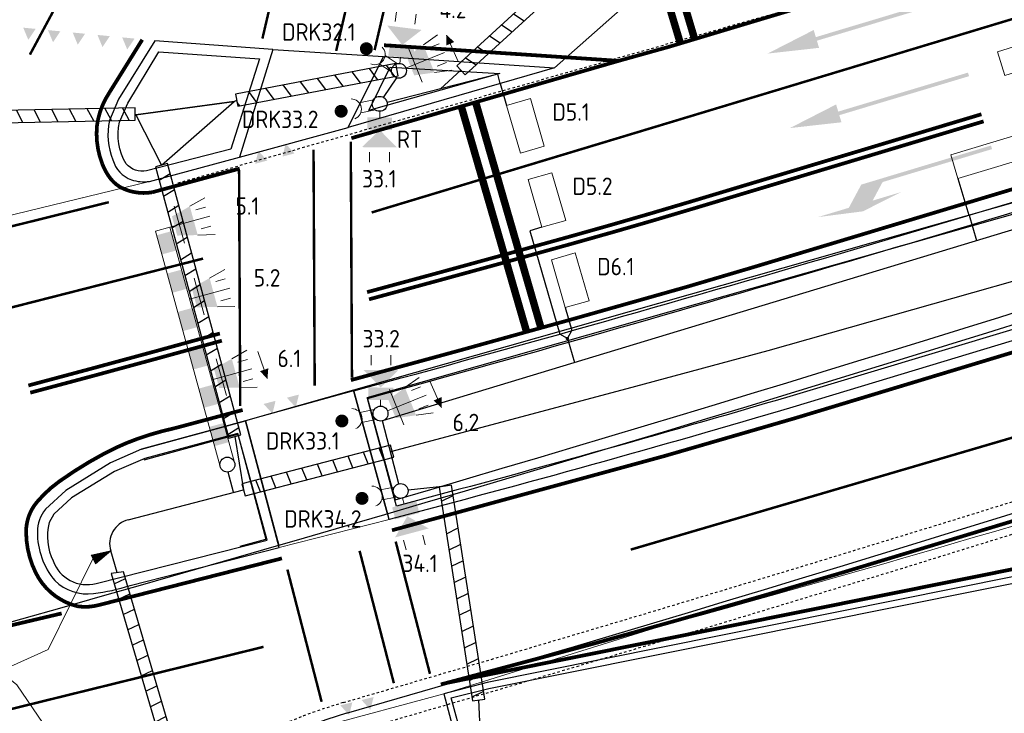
# Model space of a CAD drawing. Header units: metres. Extents: x 144112 to 146497, y 457631 to 458575.
# Tile 10 of 59: x 144699 to 144738, y 457736 to 457764. Entities that reach past the tile are written whole.
import ezdxf
from ezdxf.enums import TextEntityAlignment as Align

# ---------------------------------------------------------------- set-up
doc = ezdxf.new("R2010")
doc.units = ezdxf.units.M
doc.header["$LTSCALE"] = 0.25
for name, pattern in [('N237M200$0$050050', [0.25, 0.1175, -0.1325]), ('N237M200$0$11', [0.5, 0.25, -0.25]), ('N237M200$0$13', [1, 0.25, -0.75]), ('N237M200$0$39', [3, 0.75, -2.25]), ('STIPPELFIJN', [0.375, 0.25, -0.125])]:
    doc.linetypes.add(name, pattern=pattern)
doc.layers.get('0').update_dxf_attribs({"linetype": 'CONTINUOUS', "lineweight": 0})
for name, color, linetype, lineweight in [('INSTALLATIE', 3, 'CONTINUOUS', 0), ('KABEL-T-CODE', 7, 'CONTINUOUS', 18), ('LUSSEN', 7, 'CONTINUOUS', 0), ('TOPOV04', 12, 'CONTINUOUS', 0)]:
    doc.layers.add(name, color=color, linetype=linetype, lineweight=lineweight)
for name, color, linetype in [('KABEL-500', 3, 'CONTINUOUS'), ('MASTEN', 7, 'CONTINUOUS'), ('MOF', 6, 'CONTINUOUS'), ('N237M200$0$TM-L_05-05_10', 252, 'N237M200$0$050050'), ('N237M200$0$TM-L_1-1_10', 252, 'N237M200$0$11'), ('N237M200$0$TM-L_1-1_15', 252, 'N237M200$0$11'), ('N237M200$0$TM-L_1-3_10', 252, 'N237M200$0$13'), ('N237M200$0$TM-L_3-9_10', 252, 'N237M200$0$39'), ('N237M200$0$TM-L_C_15', 252, 'CONTINUOUS'), ('N237M200$0$TM-L_C_30', 252, 'CONTINUOUS'), ('N237M200$0$TM-PIJL', 252, 'CONTINUOUS'), ('N237M200$0$TM-SYMBOOL', 252, 'CONTINUOUS'), ('ONDERGROND', 7, 'CONTINUOUS'), ('VRI - uitslijper', 1, 'CONTINUOUS'), ('VRI131 installatie$0$INST-T-CODE', 252, 'CONTINUOUS'), ('VRI131 lussen$0$LUS-T-CODE', 1, 'CONTINUOUS'), ('VRI131 mantelbuis$0$BUIS', 1, 'CONTINUOUS'), ('WEG-NW-BANDEN', 7, 'CONTINUOUS'), ('WEG-NW-MARKERING', 7, 'STIPPELFIJN'), ('WEG-NW-VERHARDEBERM', 42, 'STIPPELFIJN'), ('WEG-NW-VERHARDING', 42, 'CONTINUOUS'), ('WEG-T01', 7, 'CONTINUOUS'), ('WEG-T21', 12, 'CONTINUOUS'), ('x-wegmeubilair bs', 252, 'CONTINUOUS')]:
    doc.layers.add(name, color=color, linetype=linetype)
doc.styles.add('VRI131 installatie$0$I020-1', font='ISO', dxfattribs={"height": 2})
doc.styles.add('VRI131 installatie$0$ISO', font='ISO')
doc.styles.add('VRI131 lussen$0$I020-1', font='ISO', dxfattribs={"height": 2})
doc.styles.add('VRI131 lussen$0$ISO', font='ISO')

# ---------------------------------------------------------------- blocks, each defined once
blk = doc.blocks.new('Masten1')
blk.add_circle((0, 0), 0.3)
blk = doc.blocks.new('VRI131 lussen$0$V_1X2')
blk.add_lwpolyline([(-1, 0), (1, 0), (1, -1), (-1, -1), (-1, 0)])
at = {"layer": 'VRI131 lussen$0$LUS-T-CODE', "style": 'VRI131 lussen$0$I020-1'}
blk.add_attdef('LUS', text='', height=1, rotation=270, dxfattribs=at).set_placement((0.022, -2.416), align=Align.MIDDLE)
blk = doc.blocks.new('VRI131 lussen$0$V_15X1')
blk.add_lwpolyline([(0.5, 0), (0.5, -15), (-0.5, -15), (-0.5, 0)], close=True)
at = {"layer": 'VRI131 lussen$0$LUS-T-CODE', "style": 'VRI131 lussen$0$ISO'}
blk.add_attdef('LUS', text='', height=1, rotation=270, dxfattribs=at).set_placement((-0.021, -16.415), align=Align.MIDDLE)
blk = doc.blocks.new('VRI131 lussen$0$V_20X1')
blk.add_lwpolyline([(0.5, 0), (0.5, -20), (-0.5, -20), (-0.5, 0)], close=True)
at = {"layer": 'VRI131 lussen$0$LUS-T-CODE', "style": 'VRI131 lussen$0$I020-1'}
blk.add_attdef('LUS', text='', height=1, rotation=270, dxfattribs=at).set_placement((0.014, -21.613), align=Align.MIDDLE)
blk = doc.blocks.new('VRI131 installatie$0$V_VGLNT')
for p, q in [((1.948, 0.4), (2.348, 0.4)), ((0.548, 0), (0.3, 0)), ((1.948, -0.4), (2.348, -0.4))]:
    blk.add_line(p, q)
for points in [[(0.548, 0.5), (1.048, 0.5), (0.548, -0.5), (1.048, -0.5)], [(1.048, 0), (1.748, 0.7), (1.748, -0.7)]]:
    blk.add_solid(points)
at = {"layer": 'VRI131 installatie$0$INST-T-CODE', "style": 'VRI131 installatie$0$I020-1'}
blk.add_attdef('INST', text='', height=1, dxfattribs=at).set_placement((4.115, -0.001), align=Align.MIDDLE)
blk = doc.blocks.new('VRI131 installatie$0$V_DRK')
for p, q in [((0.22, 0.204), (0.818, 0.204)), ((0.22, -0.204), (0.806, -0.204))]:
    blk.add_line(p, q)
at = {"const_width": 0.259}
blk.add_lwpolyline([(1.695, -0.078, 1.135207), (1.455, 0.027, 0.843915)], format="xyb", close=True, dxfattribs=at)
blk.add_arc((1.174, -0.01), 0.416, 101.0729, 258.884)
at = {"layer": 'VRI131 installatie$0$INST-T-CODE', "style": 'VRI131 installatie$0$I020-1'}
for tag, p in [('INST1', (-1.932, 3.372)), ('INST', (-2.283, 2.08))]:
    blk.add_attdef(tag, text='', height=1, rotation=164.828, dxfattribs=at).set_placement(p, align=Align.MIDDLE)
blk.add_attdef('INST', text='', height=1, dxfattribs=at).set_placement((3.19, -0.003), align=Align.MIDDLE)
blk = doc.blocks.new('VRI131 installatie$0$V_3X30LNT_S')
for p, q in [((0.7, 0.769), (0.7, -0.769)), ((1.3, 0.6), (1.979, 0.769)), ((1.5, 0.4), (1.9, 0.4)), ((0.3, 0), (1.975, 0)), ((1.3, -0.6), (1.979, -0.769)), ((1.5, -0.4), (1.9, -0.4))]:
    blk.add_line(p, q)
blk.add_solid([(0.5, 0.4), (0.5, -0.4), (1.3, 0.6), (1.3, -0.6)])
at = {"layer": 'VRI131 installatie$0$INST-T-CODE', "style": 'VRI131 installatie$0$I020-1'}
blk.add_attdef('LNT', text='', height=1, dxfattribs=at).set_placement((3.534, -0.001), align=Align.MIDDLE)
blk = doc.blocks.new('N237M200$0$vobud')
at = {"layer": 'N237M200$0$TM-PIJL'}
blk.add_hatch(color=256, dxfattribs=at).paths.add_polyline_path([(5.45, -0.375), (7.5, 0), (5.45, 0.375), (5.45, 0.075), (0, 0.075), (0, -0.075), (5.45, -0.075)])
blk = doc.blocks.new('N237M200$0$vobul')
at = {"layer": 'N237M200$0$TM-PIJL'}
blk.add_hatch(color=256, dxfattribs=at).paths.add_polyline_path([(0, 0.075), (4.6, 0.075), (5.2, 0.675), (4, 0.675), (5.7, 0.975), (7.5, 0.675), (6.2, 0.675), (5.45, -0.075), (0, -0.075)])
blk = doc.blocks.new('N237M200$0$dht')
at = {"layer": 'N237M200$0$TM-SYMBOOL'}
blk.add_hatch(color=256, dxfattribs=at).paths.add_polyline_path([(0, 0), (0, 0.5), (0.467, 0.25)])
blk = doc.blocks.new('N237_ondergrond1')
at = {"layer": 'N237M200$0$TM-L_05-05_10', "color": 8, "const_width": 0.1, "flags": 128}
for points in [[(144708.441, 457763.46), (144710.6, 457772.711)], [(144714.659, 457770.301), (144712.954, 457762.997)], [(144711.408, 457762.964), (144713.111, 457770.268)], [(144711.996, 457759.317), (144712.044, 457749.817)], [(144710.498, 457758.986), (144710.545, 457749.486)], [(144707.502, 457758.17), (144707.549, 457748.67)], [(144715.181, 457737.893), (144713.803, 457743.217)], [(144713.729, 457737.517), (144712.351, 457742.842)], [(144710.824, 457736.765), (144709.447, 457742.09)]]:
    blk.add_lwpolyline(points, dxfattribs=at)
at = {"layer": 'N237M200$0$TM-L_1-1_10', "color": 8, "const_width": 0.1, "flags": 128}
blk.add_lwpolyline([(144699.088, 457762.814, 0.018609), (144706.756, 457777.977, 0.018609)], format="xyb", dxfattribs=at)
blk.add_lwpolyline([(144702.263, 457756.875), (144693.528, 457754.707)], dxfattribs=at)
at = {"layer": 'N237M200$0$TM-L_1-1_15', "color": 8, "const_width": 0.15, "flags": 128}
blk.add_lwpolyline([(144700.367, 457740.325), (144693.554, 457738.717)], dxfattribs=at)
at = {"layer": 'N237M200$0$TM-L_1-3_10', "color": 8, "const_width": 0.1, "flags": 128}
for points in [[(144827.032, 457796.151, -0.016287), (144801.85, 457785.763), (144768.961, 457774.022), (144749.32, 457767.482), (144712.837, 457756.462)], [(144706.053, 457754.605, -0.009108), (144658.433, 457743.071)], [(144660.75, 457728.019, 0.012097), (144708.486, 457738.979, 0.002654)]]:
    blk.add_lwpolyline(points, format="xyb", dxfattribs=at)
at = {"layer": 'N237M200$0$TM-L_3-9_10', "color": 8, "const_width": 0.1, "flags": 128}
blk.add_lwpolyline([(144723.258, 457742.892, 0.018001), (144782.306, 457761.779, 0.016681), (144837.131, 457784.056), (145309.943, 457994.131)], format="xyb", dxfattribs=at)
at = {"layer": 'N237M200$0$TM-L_C_15', "color": 8, "const_width": 0.15, "flags": 128}
for points in [[(145311.416, 457991.164, 0.000069), (145268.29, 457971.981), (145175.726, 457930.864), (145164.079, 457925.66, 0.000434), (145106.885, 457900.316), (145031.124, 457866.613), (144994.419, 457850.34, -0.000244), (144908.252, 457812.073), (144875.834, 457797.622), (144862.578, 457791.732, -0.002562), (144827.68, 457776.408), (144819.594, 457772.944, -0.004174), (144811.813, 457769.728), (144808.111, 457768.265), (144790.427, 457761.345, -0.007664), (144778.692, 457757.04, -0.00456), (144756.897, 457749.659, -0.004165), (144749.88, 457747.446), (144731.682, 457741.941, -0.004045), (144721.914, 457739.147), (144715.619, 457737.466)], [(144713.655, 457743.671), (144724.624, 457746.662), (144729.914, 457748.196), (144747.993, 457753.666), (144754.906, 457755.847), (144767.755, 457760.145), (144781.194, 457764.832), (144788.064, 457767.401), (144807.851, 457775.145), (144812.579, 457777.059), (144825.102, 457782.375), (144844.47, 457790.827, 0.001008), (144905.615, 457818.014, 0.000268), (144990.217, 457855.588)], [(144864.099, 457808.385, 0.002466), (144861.789, 457807.276), (144855.422, 457803.773, -0.003448), (144843.941, 457797.045, -0.010717), (144840.994, 457795.43, -0.007142), (144837.45, 457793.671, -0.023433), (144789.985, 457774.498), (144764.572, 457765.597, -0.002396), (144752.355, 457761.603, -0.004597), (144745.965, 457759.612), (144728.112, 457754.236), (144725.5, 457753.464, -0.003354), (144711.999, 457749.714)], [(144707.529, 457758.228), (144704.021, 457757.277, -0.161777), (144702.762, 457757.46, -0.102385), (144702.316, 457757.845, -0.077027), (144701.998, 457758.424, -0.115618), (144701.784, 457759.936, -0.114557), (144702.275, 457761.272), (144703.608, 457763.415)], [(144712.652, 457753.255, 0.00217), (144720.833, 457755.499, 0.004971), (144725.713, 457756.912, 0.00004), (144737.366, 457760.415)], [(144712.73, 457752.966, 0.00217), (144720.913, 457755.21, 0.004971), (144725.799, 457756.625, 0.00004), (144737.455, 457760.129, 0.00004)], [(144699.026, 457749.498, 0.002588), (144706.731, 457751.59, 0.002588)], [(144699.103, 457749.208, 0.002588), (144706.811, 457751.301, 0.002588)], [(144709.228, 457742.54), (144701.872, 457740.664, -0.092758), (144701.066, 457740.602), (144701.008, 457740.612, -0.222458), (144699.324, 457741.959, -0.113693), (144698.936, 457743.604, -0.178399), (144699.371, 457744.805, -0.062555), (144700.274, 457745.639, -0.033123), (144702.115, 457746.777, -0.036199), (144703.42, 457747.353, -0.032673), (144704.927, 457747.783), (144707.648, 457748.512)]]:
    blk.add_lwpolyline(points, format="xyb", dxfattribs=at)
for points in [[(144722.776, 457762.565), (144724.801, 457763.13), (144735.549, 457766.355)], [(144796.622, 457763.766), (144769.648, 457750.741), (144751.606, 457744.844), (144750.329, 457744.456), (144715.856, 457737.528)], [(144713.334, 457763.193), (144722.776, 457762.565)], [(144722.776, 457762.565), (144712.02, 457759.451)]]:
    blk.add_lwpolyline(points, dxfattribs=at)
at = {"layer": 'N237M200$0$TM-L_C_30', "color": 8, "const_width": 0.3, "flags": 128}
for points in [[(144725.255, 457763.266), (144724.442, 457765.98)], [(144725.83, 457763.438), (144725.017, 457766.152)], [(144719.072, 457751.65), (144716.442, 457760.731)], [(144719.648, 457751.816), (144717.019, 457760.898)]]:
    blk.add_lwpolyline(points, dxfattribs=at)
at = {"layer": 'TOPOV04', "color": 8}
for points in [[(144720.196, 457762.287), (144725.016, 457766.561)], [(144676.866, 457751.139), (144703.897, 457757.714)], [(144707.767, 457748.078), (144712.119, 457749.281)], [(144709.119, 457742.977), (144713.541, 457744.107)], [(144710.768, 457735.752), (144715.739, 457737.093)]]:
    blk.add_lwpolyline(points, dxfattribs=at)
blk.add_lwpolyline([(144715.739, 457737.093), (144724.394, 457739.789, 0.011358), (144753.188, 457748.354, 0.012597), (144796.677, 457763.632)], format="xyb", dxfattribs=at)
at = {"layer": 'WEG-NW-BANDEN', "color": 8}
for p, q in [((144712.65, 457749.009), (144744.746, 457758.138)), ((144707.543, 457743.029), (144708.573, 457743.318))]:
    blk.add_line(p, q, dxfattribs=at)
at = {"layer": 'WEG-NW-BANDEN', "color": 8, "flags": 128}
for points in [[(144712.65, 457749.009), (144713.781, 457744.896)], [(144703.69, 457746.506), (144707.455, 457747.537)], [(144707.455, 457747.537), (144708.573, 457743.318)]]:
    blk.add_lwpolyline(points, dxfattribs=at)
at = {"layer": 'WEG-NW-BANDEN', "color": 8}
blk.add_arc((144292.768, 459180.432), 1496, 286.345315, 293.670926, dxfattribs=at)
at = {"layer": 'WEG-NW-MARKERING', "color": 8}
blk.add_line((144705.045, 457757.648), (144741.903, 457768.132), dxfattribs=at)
for centre, radius, start, end in [((144292.768, 459180.432), 1503.25, 286.181603, 293.954798), ((144717.397, 457717.096), 20.45, 106.1816, 179.7507)]:
    blk.add_arc(centre, radius, start, end, dxfattribs=at)
at = {"layer": 'WEG-NW-VERHARDEBERM', "color": 8}
blk.add_arc((144292.768, 459180.432), 1504.5, 286.136598, 291.010355, dxfattribs=at)
at = {"layer": 'WEG-NW-VERHARDING', "color": 8}
for p, q in [((144744.625, 457758.561), (144712.11, 457749.313)), ((144712.11, 457749.313), (144713.503, 457744.245))]:
    blk.add_line(p, q, dxfattribs=at)
at = {"layer": 'WEG-NW-VERHARDING', "color": 8, "flags": 128}
for points in [[(144713.477, 457744.338), (144712.11, 457749.313), (144707.767, 457748.078), (144709.097, 457743.062)], [(144703.574, 457746.93), (144707.767, 457748.078)]]:
    blk.add_lwpolyline(points, dxfattribs=at)
at = {"layer": 'WEG-NW-VERHARDING', "color": 8}
for centre, radius, start, end in [((144292.768, 459180.432), 1496.45, 285.677027, 293.954798), ((144292.768, 459180.432), 1503.7, 286.181603, 293.954798), ((144717.397, 457717.096), 20, 106.1816, 179.7507)]:
    blk.add_arc(centre, radius, start, end, dxfattribs=at)
at = {"layer": 'WEG-T01', "color": 8}
for points in [[(144824.424, 457782.803), (144822.783, 457781.867, -0.007846), (144807.689, 457775.565), (144787.903, 457767.821, -0.010406), (144770.032, 457761.399, -0.00626), (144747.865, 457754.098), (144729.786, 457748.628, -0.008091), (144713.541, 457744.107)], [(144712.119, 457749.281, 0.010712), (144752.495, 457761.175), (144764.716, 457765.171), (144790.136, 457774.074, -0.074033), (144791.209, 457774.324)], [(144708.86, 457763.016), (144704.109, 457763.366), (144702.654, 457761.027), (144702.284, 457760.169, 0.147289), (144702.423, 457758.579, 0.234058), (144703.17, 457757.774, 0.110612), (144703.897, 457757.714)], [(144706.632, 457747.767), (144703.574, 457746.93), (144702.328, 457746.381), (144700.538, 457745.274), (144699.717, 457744.516, 0.178399), (144699.388, 457743.608, 0.17523), (144700.09, 457741.643, 0.232257), (144701.653, 457741.127, 0.048226), (144703.118, 457741.447), (144709.119, 457742.977)]]:
    blk.add_lwpolyline(points, format="xyb", dxfattribs=at)
for points in [[(144708.86, 457763.016), (144707.521, 457758.692)], [(144708.86, 457763.016), (144713.307, 457762.745)], [(144711.897, 457759.884), (144713.307, 457762.745)], [(144713.307, 457762.745), (144720.196, 457762.287)], [(144720.196, 457762.287), (144711.897, 457759.884)], [(144707.521, 457758.692), (144711.897, 457759.884)], [(144703.897, 457757.714), (144707.521, 457758.692)], [(144769.75, 457750.459), (144751.702, 457744.56), (144750.419, 457744.17), (144717.479, 457737.549), (144715.739, 457737.093)], [(144713.541, 457744.107), (144712.119, 457749.281)], [(144707.767, 457748.078), (144706.632, 457747.767)], [(144709.119, 457742.977), (144707.767, 457748.078)], [(144715.739, 457737.093), (144716.702, 457733.446)]]:
    blk.add_lwpolyline(points, dxfattribs=at)
at = {"layer": 'WEG-T21', "color": 8}
for points in [[(144824.424, 457782.803), (144824.142, 457783.147), (144822.608, 457782.251), (144812.244, 457777.859), (144807.542, 457775.956), (144787.747, 457768.218), (144781.475, 457765.871), (144768.794, 457761.426), (144754.63, 457756.66), (144747.737, 457754.488), (144729.652, 457749.056, -0.007147), (144713.833, 457744.646), (144712.663, 457748.974, 0.008797), (144752.595, 457760.757), (144764.847, 457764.771), (144790.259, 457773.687, -0.120478), (144792.198, 457773.946), (144792.244, 457774.264)], [(144706.741, 457747.373), (144703.713, 457746.563), (144702.488, 457746.031), (144700.756, 457744.972), (144700.057, 457744.321), (144699.862, 457743.978, 0.177962), (144700.021, 457742.438, 0.386414), (144701.752, 457741.529), (144708.627, 457743.27), (144707.456, 457747.565)]]:
    blk.add_lwpolyline(points, format="xyb", dxfattribs=at)
blk.add_lwpolyline([(144704.278, 457762.933), (144708.326, 457762.65), (144707.174, 457759.013), (144703.78, 457758.14, -0.274648), (144702.965, 457758.417, -0.19401), (144702.688, 457760.096), (144703.033, 457760.857)], format="xyb", close=True, dxfattribs=at)
blk.add_lwpolyline([(144713.583, 457762.304), (144717.999, 457762.049), (144712.724, 457760.572)], close=True, dxfattribs=at)
for points in [[(144707.456, 457747.565), (144706.741, 457747.373)], [(144716.702, 457733.446), (144716.967, 457733.489), (144716.039, 457736.933), (144717.548, 457737.296), (144750.469, 457743.91), (144751.788, 457744.3)]]:
    blk.add_lwpolyline(points, dxfattribs=at)
at = {"layer": 'N237M200$0$TM-PIJL', "color": 8}
for name, p, rotation in [('N237M200$0$vobud', (144735.946, 457765.016), 196.7333300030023), ('N237M200$0$vobud', (144736.847, 457762.019), 196.7333300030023), ('N237M200$0$vobul', (144737.773, 457759.084), 196.7622594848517)]:
    blk.add_blockref(name, p, dxfattribs=dict(at, rotation=rotation))
at = {"layer": 'N237M200$0$TM-SYMBOOL', "color": 8}
for p, rotation in [((144698.82, 457763.9), 264.3876916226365), ((144699.815, 457763.802), 264.3876916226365), ((144700.81, 457763.704), 264.3876916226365), ((144701.806, 457763.607), 264.3876916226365), ((144702.801, 457763.509), 264.3876916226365), ((144709.736, 457758.841), 104.8606292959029), ((144708.637, 457758.551), 104.8606292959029), ((144709.425, 457749.006), 284.589818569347), ((144708.487, 457748.755), 284.5898185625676), ((144711.575, 457736.626), 283.9222599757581), ((144712.429, 457736.838), 283.9222599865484)]:
    blk.add_blockref('N237M200$0$dht', p, dxfattribs=dict(at, rotation=rotation))

msp = doc.modelspace()

# ---------------------------------------------------------------- hatches: boundary and pattern name
at = {"layer": 'VRI131 mantelbuis$0$BUIS'}
h = msp.add_hatch(dxfattribs=at)
h.set_pattern_fill('LINE', color=256, scale=0.2, angle=326.223, style=0)
h.set_pattern_definition([(326.223, (1.1745, -0.0678), (0.353035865, 0.5278168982), [])])
h.paths.add_polyline_path([(144720.69, 457766.425), (144716.259, 457762.37), (144716.597, 457762.001), (144721.027, 457766.056)])
h = msp.add_hatch(dxfattribs=at)
h.set_pattern_fill('LINE', color=256, scale=0.2, angle=126.711, style=0)
h.paths.add_polyline_path([(144707.458, 457760.737), (144713.903, 457761.965), (144713.809, 457762.456), (144707.365, 457761.229)])
h = msp.add_hatch(dxfattribs=at)
h.set_pattern_fill('LINE', color=256, scale=0.2, angle=118.026, style=0)
h.paths.add_polyline_path([(144696.597, 457760.044), (144703.329, 457760.178), (144703.319, 457760.678), (144696.587, 457760.544)])
h = msp.add_hatch(dxfattribs=at)
h.set_pattern_fill('LINE', color=256, scale=0.2, angle=211.59, style=0)
h.paths.add_polyline_path([(144707.57, 457747.509), (144704.624, 457758.428), (144704.141, 457758.298), (144707.087, 457747.379)])
h = msp.add_hatch(dxfattribs=at)
h.set_pattern_fill('LINE', color=256, scale=0.2, angle=292.122, style=0)
h.paths.add_polyline_path([(144713.599, 457747.1), (144707.617, 457745.543), (144707.743, 457745.059), (144713.725, 457746.616)])
h = msp.add_hatch(dxfattribs=at)
h.set_pattern_fill('LINE', color=256, scale=0.2, angle=205.974, style=0)
h.paths.add_polyline_path([(144717.393, 457736.878), (144716.051, 457745.485), (144715.557, 457745.408), (144716.899, 457736.801)])
h = msp.add_hatch(dxfattribs=at)
h.set_pattern_fill('LINE', color=256, scale=0.2, angle=205.974, style=0)
h.set_pattern_definition([(205.974, (-10.5626, -8.4196), (0.2781066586, -0.570860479), [])])
h.paths.add_polyline_path([(144706.83, 457728.459), (144702.848, 457742.004), (144702.354, 457741.927), (144706.336, 457728.382)])

# ---------------------------------------------------------------- linework, layer by layer
at = {"layer": 'INSTALLATIE'}
for p, q in [((144716.313, 457762.538, 110), (144715.847, 457763.599, 110)), ((144704.138, 457755.706), (144704.717, 457755.865)), ((144704.138, 457755.706), (144706.743, 457746.234)), ((144704.717, 457755.865), (144707.321, 457746.394)), ((144708.261, 457750.87), (144708.636, 457749.773)), ((144715.175, 457749.676), (144715.641, 457748.614))]:
    msp.add_line(p, q, dxfattribs=at)
at = {"layer": 'INSTALLATIE', "elevation": 110}
msp.add_lwpolyline([(144715.839, 457763.618, 0, 0.35, 0), (144715.999, 457763.252, 0.35, 0.35, 0)], format="xyseb", dxfattribs=at)
at = {"layer": 'INSTALLATIE'}
for points in [[(144708.643, 457749.754, 0, 0.35, 0), (144708.513, 457750.132, 0.35, 0.35, 0)], [(144715.649, 457748.596, 0, 0.35, 0), (144715.488, 457748.962, 0.35, 0.35, 0)]]:
    msp.add_lwpolyline(points, format="xyseb", dxfattribs=at)
for points in [[(144704.395, 457754.772), (144704.183, 457755.544), (144704.974, 457754.931), (144704.761, 457755.703)], [(144704.819, 457753.229), (144704.607, 457754.001), (144705.398, 457753.389), (144705.186, 457754.16)], [(144705.243, 457751.687), (144705.031, 457752.458), (144705.822, 457751.846), (144705.61, 457752.617)], [(144705.668, 457750.144), (144705.456, 457750.915), (144706.246, 457750.303), (144706.034, 457751.074)], [(144706.092, 457748.601), (144705.88, 457749.373), (144706.67, 457748.76), (144706.458, 457749.532)], [(144706.516, 457747.059), (144706.304, 457747.83), (144707.095, 457747.218), (144706.883, 457747.989)]]:
    msp.add_solid(points, dxfattribs=at)
at = {"layer": 'KABEL-500'}
for p, q in [((144765.171, 457763.825), (144713.268, 457748.078)), ((144717.913, 457762.027), (144713.458, 457760.884)), ((144716.428, 457762.186), (144715.609, 457761.436)), ((144718.008, 457761.654), (144717.913, 457762.027)), ((144707.305, 457760.929), (144703.349, 457760.385)), ((144704.382, 457758.363, -110.314), (144707.305, 457760.929)), ((144707.305, 457760.929), (144707.411, 457760.983, -110)), ((144703.349, 457760.385), (144703.324, 457760.384, -110)), ((144703.349, 457760.385), (144704.382, 457758.363, -110.314)), ((144736.868, 457756.356), (144737.173, 457755.335)), ((144720.708, 457751.386), (144721, 457750.423)), ((144707.329, 457747.444, -110.314), (144707.68, 457745.301, -110)), ((144713.59, 457746.839), (144713.662, 457746.858, -110)), ((144715.804, 457745.446, -110), (144714.301, 457745.284)), ((144703.044, 457744.095, -110), (144707.68, 457745.301, -110)), ((144702.601, 457741.966, -110), (144702.338, 457742.84, -110)), ((144717.251, 457734.645, -45.323), (144717.146, 457736.84, -110))]:
    msp.add_line(p, q, dxfattribs=at)
at = {"layer": 'KABEL-500', "flags": 128}
msp.add_lwpolyline([(144713.662, 457746.858), (144723.468, 457749.47), (144728.785, 457750.911), (144746.958, 457756.062), (144753.908, 457758.12), (144766.83, 457762.192), (144780.35, 457766.641), (144787.265, 457769.088), (144807.185, 457776.483), (144811.945, 457778.314), (144824.56, 457783.407), (144829.149, 457785.315)], dxfattribs=at)
at = {"layer": 'KABEL-500'}
for points, elevation in [([(144713.311, 457761.094), (144713.844, 457761.878)], 110), ([(144707.28, 457745.198), (144707.068, 457746.016)], -110)]:
    msp.add_lwpolyline(points, dxfattribs=dict(at, elevation=elevation))
for points in [[(144703.349, 457760.385), (144707.305, 457760.929)], [(144713.928, 457745.542), (144713.268, 457748.078)]]:
    msp.add_lwpolyline(points, dxfattribs=at)
msp.add_arc((144703.296, 457743.128, -110), 1, 104.5841, 196.7098, dxfattribs=at)
at = {"layer": 'KABEL-T-CODE'}
for p, q in [((144701.552, 457742.674, -110), (144702.338, 457742.84, -110)), ((144701.552, 457742.674, -110), (144701.722, 457742.324, -110)), ((144702.338, 457742.84, -110), (144701.573, 457742.63, -110)), ((144702.338, 457742.84, -110), (144701.595, 457742.586, -110)), ((144702.338, 457742.84, -110), (144701.616, 457742.543, -110)), ((144702.338, 457742.84, -110), (144701.637, 457742.499, -110)), ((144702.338, 457742.84, -110), (144701.637, 457742.499, -110)), ((144701.653, 457742.466, -110), (144702.338, 457742.84, -110)), ((144702.338, 457742.84, -110), (144701.658, 457742.455, -110)), ((144701.663, 457742.445, -110), (144702.338, 457742.84, -110)), ((144702.338, 457742.84, -110), (144701.679, 457742.412, -110)), ((144702.338, 457742.84, -110), (144701.701, 457742.368, -110)), ((144702.338, 457742.84, -110), (144701.722, 457742.324, -110))]:
    msp.add_line(p, q, dxfattribs=at)
at = {"layer": 'KABEL-T-CODE', "elevation": -110}
for points in [[(144701.558, 457742.662), (144702.338, 457742.84)], [(144702.338, 457742.84), (144701.562, 457742.653)], [(144701.567, 457742.642), (144702.338, 457742.84)], [(144701.578, 457742.62), (144702.338, 457742.84)], [(144702.338, 457742.84), (144701.584, 457742.608)], [(144701.589, 457742.598), (144702.338, 457742.84)], [(144701.6, 457742.575), (144702.338, 457742.84)], [(144702.338, 457742.84), (144701.605, 457742.565)], [(144701.611, 457742.553), (144702.338, 457742.84)], [(144701.621, 457742.532), (144702.338, 457742.84)], [(144702.338, 457742.84), (144701.626, 457742.523)], [(144701.632, 457742.51), (144702.338, 457742.84)], [(144701.642, 457742.488), (144702.338, 457742.84)], [(144702.338, 457742.84), (144701.648, 457742.476)], [(144702.338, 457742.84), (144701.669, 457742.433)], [(144701.674, 457742.423), (144702.338, 457742.84)], [(144701.685, 457742.4), (144702.338, 457742.84)], [(144702.338, 457742.84), (144701.69, 457742.391)], [(144701.696, 457742.378), (144702.338, 457742.84)], [(144701.707, 457742.356), (144702.338, 457742.84)], [(144702.338, 457742.84), (144701.712, 457742.345)], [(144701.716, 457742.336), (144702.338, 457742.84)], [(144695.061, 457737.289), (144697.878, 457737.999), (144699.827, 457738.872), (144701.625, 457742.523)]]:
    msp.add_lwpolyline(points, dxfattribs=at)
at = {"layer": 'KABEL-T-CODE', "flags": 128}
msp.add_lwpolyline([(144697.878, 457737.999), (144698.556, 457737.446), (144705.378, 457727.446), (144705.934, 457727.632)], dxfattribs=at)
at = {"layer": 'MOF', "const_width": 0.0673}
msp.add_lwpolyline([(144720.743, 457751.384, -1.135207), (144720.676, 457751.399, -0.843915)], format="xyb", close=True, dxfattribs=at)
at = {"layer": 'VRI - uitslijper'}
for p, q in [((144718.008, 457761.654), (144718.263, 457760.773)), ((144736.423, 457757.826), (144736.866, 457756.355)), ((144719.685, 457755.864), (144719.204, 457755.725)), ((144719.204, 457755.725), (144720.408, 457751.57)), ((144720.621, 457752.631), (144720.889, 457751.705))]:
    msp.add_line(p, q, dxfattribs=at)
for points in [[(144720.709, 457751.388), (144720.408, 457751.57)], [(144720.709, 457751.388), (144720.889, 457751.705)]]:
    msp.add_lwpolyline(points, dxfattribs=at)
at = {"layer": 'VRI131 mantelbuis$0$BUIS'}
msp.add_lwpolyline([(144720.69, 457766.425), (144716.259, 457762.37), (144716.597, 457762.001), (144721.027, 457766.056)], close=True, dxfattribs=at)
for points, elevation in [([(144707.458, 457760.737), (144713.903, 457761.965), (144713.809, 457762.456), (144707.365, 457761.229)], -110), ([(144696.597, 457760.044), (144703.329, 457760.178), (144703.319, 457760.678), (144696.587, 457760.544)], -110), ([(144707.57, 457747.509), (144704.624, 457758.428), (144704.141, 457758.298), (144707.087, 457747.379)], -110.314), ([(144713.599, 457747.1), (144707.617, 457745.543), (144707.743, 457745.059), (144713.725, 457746.616)], -110), ([(144717.393, 457736.878), (144716.051, 457745.485), (144715.557, 457745.408), (144716.899, 457736.801)], -110), ([(144706.83, 457728.459), (144702.848, 457742.004), (144702.354, 457741.927), (144702.354, 457741.927), (144706.336, 457728.382)], -110)]:
    msp.add_lwpolyline(points, close=True, dxfattribs=dict(at, elevation=elevation))

# ---------------------------------------------------------------- block references
at = {"layer": 'INSTALLATIE'}
ref = msp.add_blockref('VRI131 installatie$0$V_VGLNT', (144713.934, 457762.164), dxfattribs=dict(at, rotation=82.76245476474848))
ref.add_attrib('INST', '32.2', dxfattribs={"layer": 'VRI131 installatie$0$INST-T-CODE', "color": 1, "height": 0.7, "style": 'VRI131 installatie$0$I020-1'}).set_placement((144714.471, 457765.159), align=Align.MIDDLE)
ref = msp.add_blockref('VRI131 installatie$0$V_3X30LNT_S', (144713.934, 457762.164), dxfattribs=dict(at, rotation=21.9630712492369))
ref.add_attrib('LNT', '4.2', dxfattribs={"layer": 'VRI131 installatie$0$INST-T-CODE', "color": 1, "height": 0.7, "style": 'VRI131 installatie$0$I020-1'}).set_placement((144716.105, 457764.633), align=Align.MIDDLE)
ref = msp.add_blockref('VRI131 installatie$0$V_DRK', (144713.934, 457762.164), dxfattribs=dict(at, rotation=146.2015814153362))
ref.add_attrib('INST', 'DRK32.1', dxfattribs={"layer": 'VRI131 installatie$0$INST-T-CODE', "color": 1, "height": 0.7, "style": 'VRI131 installatie$0$I020-1'}).set_placement((144710.709, 457763.725), align=Align.MIDDLE)
ref = msp.add_blockref('VRI131 installatie$0$V_DRK', (144713.162, 457760.834), dxfattribs=dict(at, rotation=191.1776952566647))
ref.add_attrib('INST', 'DRK33.2', dxfattribs={"layer": 'VRI131 installatie$0$INST-T-CODE', "color": 1, "height": 0.7, "style": 'VRI131 installatie$0$I020-1'}).set_placement((144709.155, 457760.212), align=Align.MIDDLE)
ref = msp.add_blockref('VRI131 installatie$0$V_VGLNT', (144713.162, 457760.834), dxfattribs=dict(at, rotation=269.6438685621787))
ref.add_attrib('INST', '33.1', dxfattribs={"layer": 'VRI131 installatie$0$INST-T-CODE', "color": 1, "height": 0.7, "style": 'VRI131 installatie$0$I020-1'}).set_placement((144713.143, 457757.82), align=Align.MIDDLE)
ref = msp.add_blockref('VRI131 installatie$0$V_3X30LNT_S', (144704.427, 457755.786), dxfattribs=dict(at, rotation=15.37547424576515))
ref.add_attrib('LNT', '5.1', dxfattribs={"layer": 'VRI131 installatie$0$INST-T-CODE', "color": 1, "height": 0.7, "style": 'VRI131 installatie$0$I020-1'}).set_placement((144707.836, 457756.722), align=Align.MIDDLE)
ref = msp.add_blockref('VRI131 installatie$0$V_3X30LNT_S', (144705.222, 457752.896), dxfattribs=dict(at, rotation=15.37547424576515))
ref.add_attrib('LNT', '5.2', dxfattribs={"layer": 'VRI131 installatie$0$INST-T-CODE', "color": 1, "height": 0.7, "style": 'VRI131 installatie$0$I020-1'}).set_placement((144708.63, 457753.832), align=Align.MIDDLE)
ref = msp.add_blockref('VRI131 installatie$0$V_VGLNT', (144713.193, 457748.368), dxfattribs=dict(at, rotation=89.48796201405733))
ref.add_attrib('INST', '33.2', dxfattribs={"layer": 'VRI131 installatie$0$INST-T-CODE', "color": 1, "height": 0.7, "style": 'VRI131 installatie$0$I020-1'}).set_placement((144713.221, 457751.382), align=Align.MIDDLE)
ref = msp.add_blockref('VRI131 installatie$0$V_3X30LNT_S', (144706.115, 457749.65), dxfattribs=dict(at, rotation=15.37547424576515))
ref.add_attrib('LNT', '6.1', dxfattribs={"layer": 'VRI131 installatie$0$INST-T-CODE', "color": 1, "height": 0.7, "style": 'VRI131 installatie$0$I020-1'}).set_placement((144709.523, 457750.586), align=Align.MIDDLE)
ref = msp.add_blockref('VRI131 installatie$0$V_3X30LNT_S', (144713.193, 457748.368), dxfattribs=dict(at, rotation=21.9630712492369))
ref.add_attrib('LNT', '6.2', dxfattribs={"layer": 'VRI131 installatie$0$INST-T-CODE', "color": 1, "height": 0.7, "style": 'VRI131 installatie$0$I020-1'}).set_placement((144716.628, 457748.011), align=Align.MIDDLE)
ref = msp.add_blockref('VRI131 installatie$0$V_DRK', (144713.193, 457748.368), dxfattribs=dict(at, rotation=191.1776952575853))
ref.add_attrib('INST', 'DRK33.1', dxfattribs={"layer": 'VRI131 installatie$0$INST-T-CODE', "color": 1, "height": 0.7, "style": 'VRI131 installatie$0$I020-1'}).set_placement((144710.063, 457747.27), align=Align.MIDDLE)
ref = msp.add_blockref('VRI131 installatie$0$V_DRK', (144714.003, 457745.252), dxfattribs=dict(at, rotation=191.1776952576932))
ref.add_attrib('INST', 'DRK34.2', dxfattribs={"layer": 'VRI131 installatie$0$INST-T-CODE', "color": 1, "height": 0.7, "style": 'VRI131 installatie$0$I020-1'}).set_placement((144710.873, 457744.129), align=Align.MIDDLE)
ref = msp.add_blockref('VRI131 installatie$0$V_VGLNT', (144714.003, 457745.252), dxfattribs=dict(at, rotation=284.9555471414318))
ref.add_attrib('INST', '34.1', dxfattribs={"layer": 'VRI131 installatie$0$INST-T-CODE', "color": 1, "height": 0.7, "style": 'VRI131 installatie$0$I020-1'}).set_placement((144714.78, 457742.34), align=Align.MIDDLE)
at = {"layer": 'LUSSEN'}
ref = msp.add_blockref('VRI131 lussen$0$V_20X1', (144738.164, 457762.452), dxfattribs=dict(at, rotation=107.3743770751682))
ref.add_attrib('LUS', 'D5.4', dxfattribs={"layer": 'VRI131 lussen$0$LUS-T-CODE', "height": 0.7, "style": 'VRI131 lussen$0$I020-1'}).set_placement((144758.787, 457768.919), align=Align.MIDDLE)
ref = msp.add_blockref('VRI131 lussen$0$V_15X1', (144736.279, 457758.305), dxfattribs=dict(at, rotation=106.7584067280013))
ref.add_attrib('LUS', 'D6.2', dxfattribs={"layer": 'VRI131 lussen$0$LUS-T-CODE', "height": 0.7, "style": 'VRI131 lussen$0$ISO'}).set_placement((144752.004, 457763.019), align=Align.MIDDLE)
ref = msp.add_blockref('VRI131 lussen$0$V_1X2', (144718.541, 457759.813), dxfattribs=dict(at, rotation=106.1485295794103))
ref.add_attrib('LUS', 'D5.1', dxfattribs={"layer": 'VRI131 lussen$0$LUS-T-CODE', "height": 0.7, "style": 'VRI131 lussen$0$I020-1'}).set_placement((144720.856, 457760.506), align=Align.MIDDLE)
ref = msp.add_blockref('VRI131 lussen$0$V_1X2', (144719.407, 457756.825), dxfattribs=dict(at, rotation=106.1485295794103))
ref.add_attrib('LUS', 'D5.2', dxfattribs={"layer": 'VRI131 lussen$0$LUS-T-CODE', "height": 0.7, "style": 'VRI131 lussen$0$I020-1'}).set_placement((144721.721, 457757.518), align=Align.MIDDLE)
ref = msp.add_blockref('VRI131 lussen$0$V_1X2', (144720.343, 457753.592), dxfattribs=dict(at, rotation=106.1485295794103))
ref.add_attrib('LUS', 'D6.1', dxfattribs={"layer": 'VRI131 lussen$0$LUS-T-CODE', "height": 0.7, "style": 'VRI131 lussen$0$I020-1'}).set_placement((144722.657, 457754.285), align=Align.MIDDLE)
at = {"layer": 'MASTEN', "rotation": 281.4333982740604}
for p in [(144713.934, 457762.164), (144713.162, 457760.834), (144713.193, 457748.368), (144707.032, 457746.314), (144714.003, 457745.252)]:
    msp.add_blockref('Masten1', p, dxfattribs=at)
at = {"layer": 'ONDERGROND'}
msp.add_blockref('N237_ondergrond1', (0, 0), dxfattribs=at)

# ---------------------------------------------------------------- texts
at = {"layer": 'x-wegmeubilair bs', "color": 1, "style": 'VRI131 installatie$0$ISO'}
msp.add_text('RT', height=0.7, dxfattribs=at).set_placement((144713.858, 457759.061, -110))

doc.saveas('drawing.dxf')
